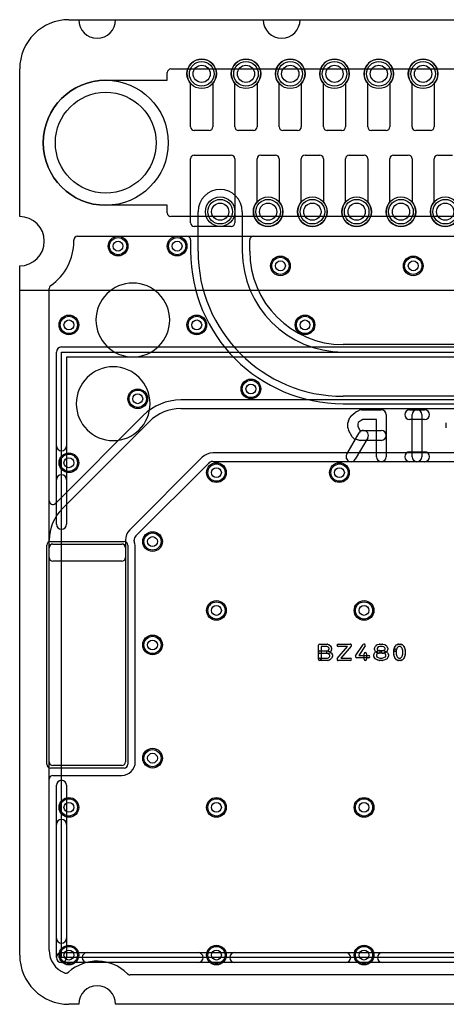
# Model space of a CAD drawing. Extents: x 0 to 21, y -0.5 to 20.
# Tile 1 of 15: x 0 to 8.7, y 0 to 20. Entities that reach past the tile are written whole.
import ezdxf

# ---------------------------------------------------------------- set-up
doc = ezdxf.new("R2010")
doc.units = 0
for name, color, linetype in [('Hole', 1, 'CONTINUOUS'), ('L1', 3, 'CONTINUOUS'), ('L2', 3, 'CONTINUOUS'), ('L3', 3, 'CONTINUOUS'), ('L4', 3, 'CONTINUOUS'), ('MetalMask-A', 176, 'CONTINUOUS'), ('Outline', 7, 'CONTINUOUS'), ('PartsArea-A', 111, 'CONTINUOUS'), ('PartsArea-B', 111, 'CONTINUOUS'), ('PartsSilk-A', 221, 'CONTINUOUS'), ('PartsSilk-B', 221, 'CONTINUOUS'), ('Resist-A', 2, 'CONTINUOUS'), ('Resist-B', 2, 'CONTINUOUS'), ('Silk-A', 140, 'CONTINUOUS'), ('Silk-B', 140, 'CONTINUOUS')]:
    doc.layers.add(name, color=color, linetype=linetype)

msp = doc.modelspace()

# ---------------------------------------------------------------- linework, layer by layer
at = {"layer": 'Hole'}
for centre, radius in [((3.7, 18.9), 0.175), ((4.6, 18.9), 0.175), ((5.5, 18.9), 0.175), ((6.4, 18.9), 0.175), ((7.3, 18.9), 0.175), ((8.2, 18.9), 0.175), ((1.75, 17.5), 1.025), ((4.075, 16.1), 0.175), ((5.05, 16.1), 0.175), ((5.95, 16.1), 0.175), ((6.85, 16.1), 0.175), ((7.75, 16.1), 0.175), ((8.65, 16.1), 0.175), ((2, 15.4), 0.1), ((3.2, 15.4), 0.1), ((5.3, 15), 0.1), ((8, 15), 0.1), ((1, 13.8), 0.1), ((3.6, 13.8), 0.1), ((5.8, 13.8), 0.1), ((2.4, 12.3), 0.1), ((4.7, 12.5), 0.1), ((1, 11), 0.1), ((4, 10.8), 0.1), ((6.5, 10.8), 0.1), ((2.7, 9.4), 0.1), ((4, 8), 0.1), ((7, 8), 0.1), ((2.7, 7.3), 0.1), ((2.7, 5), 0.1), ((1, 4), 0.1), ((4, 4), 0.1), ((7, 4), 0.1), ((1, 1), 0.1), ((4, 1), 0.1), ((7, 1), 0.1)]:
    msp.add_circle(centre, radius, dxfattribs=at)
at = {"layer": 'L1'}
for p, q in [((3.475, 17.825), (3.475, 18.70157)), ((3.925, 18.70157), (3.925, 17.825)), ((4.375, 17.825), (4.375, 18.70157)), ((4.825, 18.70157), (4.825, 17.825)), ((5.275, 17.825), (5.275, 18.70157)), ((5.725, 18.70157), (5.725, 17.825)), ((6.175, 17.825), (6.175, 18.70157)), ((6.625, 18.70157), (6.625, 17.825)), ((7.075, 17.825), (7.075, 18.70157)), ((7.525, 18.70157), (7.525, 17.825)), ((7.975, 17.825), (7.975, 18.70157)), ((8.425, 18.70157), (8.425, 17.825)), ((3.85, 17.75), (3.55, 17.75)), ((4.75, 17.75), (4.45, 17.75)), ((5.65, 17.75), (5.35, 17.75)), ((6.55, 17.75), (6.25, 17.75)), ((7.45, 17.75), (7.15, 17.75)), ((8.35, 17.75), (8.05, 17.75)), ((3.55, 17.25), (4.3, 17.25)), ((4.9, 17.25), (5.2, 17.25)), ((5.8, 17.25), (6.1, 17.25)), ((6.7, 17.25), (7, 17.25)), ((7.6, 17.25), (7.9, 17.25)), ((8.5, 17.25), (8.8, 17.25)), ((3.475, 15.875), (3.475, 17.175)), ((4.375, 17.175), (4.375, 15.875)), ((4.825, 16.29843), (4.825, 17.175)), ((5.275, 17.175), (5.275, 16.29843)), ((5.725, 16.29843), (5.725, 17.175)), ((6.175, 17.175), (6.175, 16.29843)), ((6.625, 16.29843), (6.625, 17.175)), ((7.075, 17.175), (7.075, 16.29843)), ((7.525, 16.29843), (7.525, 17.175)), ((7.975, 17.175), (7.975, 16.29843)), ((8.425, 16.29843), (8.425, 17.175)), ((4.3, 15.8), (3.55, 15.8)), ((1.175, 15.6), (10.60067, 15.6)), ((1.1, 15.5), (1.1, 15.525)), ((0.6, 10.22843), (0.6, 14.53823)), ((16.76268, 12.27504), (3.2728, 12.27504)), ((3.27279, 12.1), (15.97503, 12.1)), ((2.51263, 11.96017), (0.73983, 10.18737)), ((0.8636, 10.0636), (2.6364, 11.8364)), ((3.71213, 11.11213), (2.23787, 9.63787)), ((3.92425, 11.02495), (13.97496, 11.02496)), ((15.97503, 11.2), (3.92426, 11.2)), ((2.36164, 9.5141), (3.83589, 10.98835)), ((0.6, 9.07497), (0.6, 9.42721)), ((2.15, 9.42574), (2.15, 9.07497)), ((2.32504, 9.40492), (2.32504, 9.42574)), ((0.6, 4.925), (0.6, 9.275)), ((0.675, 9.35), (2.075, 9.35)), ((2.15, 9.275), (2.15, 4.925)), ((2.35004, 4.925), (2.35004, 9.275)), ((2.07503, 9), (0.67497, 9)), ((2.075, 4.85), (0.675, 4.85)), ((0.675, 4.64996), (2.075, 4.64996)), ((0.6, 1.1), (0.6, 4.57496)), ((15.17503, 0.6), (2.24348, 0.6))]:
    msp.add_line(p, q, dxfattribs=at)
for centre, radius in [((3.7, 18.9), 0.3), ((4.6, 18.9), 0.3), ((5.5, 18.9), 0.3), ((6.4, 18.9), 0.3), ((7.3, 18.9), 0.3), ((8.2, 18.9), 0.3), ((4.075, 16.1), 0.3), ((5.05, 16.1), 0.3), ((5.95, 16.1), 0.3), ((6.85, 16.1), 0.3), ((7.75, 16.1), 0.3), ((8.65, 16.1), 0.3), ((2, 15.4), 0.2), ((3.2, 15.4), 0.2), ((5.3, 15), 0.2), ((8, 15), 0.2), ((1, 13.8), 0.2), ((3.6, 13.8), 0.2), ((5.8, 13.8), 0.2), ((4.7, 12.5), 0.2), ((2.4, 12.3), 0.2), ((1, 11), 0.2), ((4, 10.8), 0.2), ((6.5, 10.8), 0.2), ((2.7, 9.4), 0.2), ((4, 8), 0.2), ((7, 8), 0.2), ((2.7, 7.3), 0.2), ((2.7, 5), 0.2), ((1, 4), 0.2), ((4, 4), 0.2), ((7, 4), 0.2), ((1, 1), 0.2), ((4, 1), 0.2), ((7, 1), 0.2)]:
    msp.add_circle(centre, radius, dxfattribs=at)
for centre, radius, start, end in [((3.7, 18.9), 0.3, -41.409429, -138.590571), ((4.6, 18.9), 0.3, -41.409429, -138.590571), ((5.5, 18.9), 0.3, -41.409429, -138.590571), ((6.4, 18.9), 0.3, -41.409429, -138.590571), ((7.3, 18.9), 0.3, -41.409429, -138.590571), ((8.2, 18.9), 0.3, -41.409429, -138.590571), ((3.55, 17.825), 0.075, 180, -90), ((3.85, 17.825), 0.075, -90, 0), ((4.45, 17.825), 0.075, 180, -90), ((4.75, 17.825), 0.075, -90, 0), ((5.35, 17.825), 0.075, 180, -90), ((5.65, 17.825), 0.075, -90, 0), ((6.25, 17.825), 0.075, 180, -90), ((6.55, 17.825), 0.075, -90, 0), ((7.15, 17.825), 0.075, 180, -90), ((7.45, 17.825), 0.075, -90, 0), ((8.05, 17.825), 0.075, 180, -90), ((8.35, 17.825), 0.075, -90, 0), ((3.55, 17.175), 0.075, 90, 180), ((4.3, 17.175), 0.075, 0, 90), ((4.9, 17.175), 0.075, 90, 180), ((5.2, 17.175), 0.075, 0, 90), ((5.8, 17.175), 0.075, 90, 180), ((6.1, 17.175), 0.075, 0, 90), ((6.7, 17.175), 0.075, 90, 180), ((7, 17.175), 0.075, 0, 90), ((7.6, 17.175), 0.075, 90, 180), ((7.9, 17.175), 0.075, 0, 90), ((8.5, 17.175), 0.075, 90, 180), ((5.05, 16.1), 0.3, 138.590571, 41.409429), ((5.95, 16.1), 0.3, 138.590571, 41.409429), ((6.85, 16.1), 0.3, 138.590571, 41.409429), ((7.75, 16.1), 0.3, 138.590571, 41.409429), ((8.65, 16.1), 0.3, 138.590571, 41.409429), ((3.55, 15.875), 0.075, 180, -90), ((4.3, 15.875), 0.075, -90, 0), ((1.175, 15.525), 0.075, 90, 180), ((0, 15.5), 1.1, -54.937828, 0), ((0.675, 14.53823), 0.075, 135, 180), ((0.67498, 14.53825), 0.07498, 125.061512, 135), ((3.2728, 11.2), 1.07504, 90, 135), ((3.2728, 11.2), 0.9, 90.000637, 135), ((3.92426, 10.9), 0.3, 90, 135), ((3.92425, 10.89999), 0.12496, 90, 135), ((0.675, 10.22843), 0.075, 180, -45), ((1.5, 9.42721), 0.9, 135.00045, 180), ((0.67502, 10.22841), 0.07497, -45, -44.162323), ((1.5, 9.4272), 1.07504, 135, 135.837415), ((2.45, 9.42574), 0.3, 135, 180), ((2.45, 9.42574), 0.12496, 135, 180), ((2.40001, 9.40491), 0.07497, 179.992358, -157.831033), ((0.675, 9.275), 0.075, 90, 180), ((2.075, 9.275), 0.075, 0, 90), ((2.075, 9.27501), 0.27504, -0.002083, 21.681102), ((0.67497, 9.07497), 0.07497, 180, -90), ((2.07503, 9.07497), 0.07497, -90, 0), ((0.675, 4.925), 0.075, 180, -90), ((2.075, 4.925), 0.27504, -90, 0), ((2.075, 4.925), 0.075, -90, 0), ((0.675, 4.57496), 0.075, 90, 180), ((1.10001, 1.10002), 0.50001, -179.997708, -112.250181), ((1.57499, -0.00002), 0.87502, 45.302346, 131.963997), ((0.93974, 0.70635), 0.07497, -112.806222, -108.437366), ((0.93975, 0.70638), 0.075, -108.437365, -48.037204), ((2.24348, 0.675), 0.075, -135, -90)]:
    msp.add_arc(centre, radius, start, end, dxfattribs=at)
at = {"layer": 'L2'}
for p, q in [((3.625, 15.3), (3.625, 16.1)), ((4.525, 16.1), (4.525, 15.3)), ((1.17497, 15.6), (3.39999, 15.6)), ((4.75001, 15.6), (16.15188, 15.6)), ((1.1, 15.5), (1.1, 15.52503)), ((3.47496, 15.52503), (3.47496, 15.3)), ((4.67504, 15.3), (4.67504, 15.52503)), ((0.6, 1.1), (0.6, 14.53823)), ((16.3, 13.40004), (6.575, 13.40004)), ((6.575, 13.25), (16.3, 13.25)), ((16.3, 12.35), (6.575, 12.35)), ((6.575, 12.19996), (16.3, 12.19996)), ((17.75651, 0.6), (2.24348, 0.6))]:
    msp.add_line(p, q, dxfattribs=at)
for centre, radius in [((4.075, 16.1), 0.3), ((2, 15.4), 0.2), ((3.2, 15.4), 0.2), ((5.3, 15), 0.2), ((8, 15), 0.2), ((1, 13.8), 0.2), ((3.6, 13.8), 0.2), ((5.8, 13.8), 0.2), ((4.7, 12.5), 0.2), ((2.4, 12.3), 0.2), ((1, 11), 0.2), ((4, 10.8), 0.2), ((6.5, 10.8), 0.2), ((2.7, 9.4), 0.2), ((4, 8), 0.2), ((7, 8), 0.2), ((2.7, 7.3), 0.2), ((2.7, 5), 0.2), ((1, 4), 0.2), ((4, 4), 0.2), ((7, 4), 0.2), ((1, 1), 0.2), ((4, 1), 0.2), ((7, 1), 0.2)]:
    msp.add_circle(centre, radius, dxfattribs=at)
for centre, radius, start, end in [((4.075, 16.1), 0.45, 0, 180), ((1.17497, 15.52503), 0.07497, 90, 180), ((3.39999, 15.52503), 0.07497, 0, 90), ((4.75001, 15.52503), 0.07497, 90, 180), ((0, 15.5), 1.1, -54.937828, 0), ((6.575, 15.3), 3.10004, 180, -90), ((6.575, 15.3), 2.95, 180, -90), ((6.575, 15.3), 2.05, 180, -90), ((6.575, 15.3), 1.89996, 180, -90), ((0.67501, 14.53823), 0.07501, 135, 180), ((0.67498, 14.53826), 0.07497, 125.065903, 135), ((1.10001, 1.10001), 0.50001, -179.998854, -112.155066), ((1.575, -0.00001), 0.87501, 45.278274, 131.964921), ((0.93972, 0.70635), 0.07497, -112.154811, -90), ((0.93974, 0.70635), 0.07497, -90.015285, -89.984715), ((0.93977, 0.70635), 0.07497, -90.007642, -48.033239), ((2.24346, 0.67498), 0.07497, -134.718982, -112.614574), ((2.24348, 0.67497), 0.07497, -112.631622, -90)]:
    msp.add_arc(centre, radius, start, end, dxfattribs=at)
at = {"layer": 'L3'}
for p, q in [((1.17497, 15.6), (18.82503, 15.6)), ((1.1, 15.5), (1.1, 15.52503)), ((0.6, 1.1), (0.6, 14.53823)), ((17.75651, 0.6), (2.24348, 0.6))]:
    msp.add_line(p, q, dxfattribs=at)
for centre in [(2, 15.4), (3.2, 15.4), (5.3, 15), (8, 15), (1, 13.8), (3.6, 13.8), (5.8, 13.8), (4.7, 12.5), (2.4, 12.3), (1, 11), (4, 10.8), (6.5, 10.8), (2.7, 9.4), (4, 8), (7, 8), (2.7, 7.3), (2.7, 5), (1, 4), (4, 4), (7, 4), (1, 1), (4, 1), (7, 1)]:
    msp.add_circle(centre, 0.2, dxfattribs=at)
for centre, radius, start, end in [((1.17497, 15.52503), 0.07497, 90, 180), ((0, 15.5), 1.1, -54.937828, 0), ((0.67501, 14.53823), 0.07501, 135, 180), ((0.67498, 14.53826), 0.07497, 125.065903, 135), ((1.10001, 1.10001), 0.50001, -179.998854, -112.155066), ((1.575, -0.00001), 0.87501, 45.278274, 131.964921), ((0.93973, 0.70639), 0.07501, -112.150363, -89.992362), ((0.93974, 0.70635), 0.07497, -90, -89.984715), ((0.93977, 0.70635), 0.07497, -90.007642, -48.033239), ((2.24346, 0.67498), 0.07497, -134.718982, -112.614574), ((2.24348, 0.67497), 0.07497, -112.631622, -90)]:
    msp.add_arc(centre, radius, start, end, dxfattribs=at)
at = {"layer": 'L4'}
for p, q in [((3.475, 17.825), (3.475, 18.70157)), ((3.925, 18.70157), (3.925, 17.825)), ((4.375, 17.825), (4.375, 18.70157)), ((4.825, 18.70157), (4.825, 17.825)), ((5.275, 17.825), (5.275, 18.70157)), ((5.725, 18.70157), (5.725, 17.825)), ((6.175, 17.825), (6.175, 18.70157)), ((6.625, 18.70157), (6.625, 17.825)), ((7.075, 17.825), (7.075, 18.70157)), ((7.525, 18.70157), (7.525, 17.825)), ((7.975, 17.825), (7.975, 18.70157)), ((8.425, 18.70157), (8.425, 17.825)), ((3.85, 17.75), (3.55, 17.75)), ((4.75, 17.75), (4.45, 17.75)), ((5.65, 17.75), (5.35, 17.75)), ((6.55, 17.75), (6.25, 17.75)), ((7.45, 17.75), (7.15, 17.75)), ((8.35, 17.75), (8.05, 17.75)), ((3.55, 17.25), (4.3, 17.25)), ((4.9, 17.25), (5.2, 17.25)), ((5.8, 17.25), (6.1, 17.25)), ((6.7, 17.25), (7, 17.25)), ((7.6, 17.25), (7.9, 17.25)), ((8.5, 17.25), (8.8, 17.25)), ((3.475, 15.875), (3.475, 17.175)), ((4.375, 17.175), (4.375, 15.875)), ((4.825, 16.29843), (4.825, 17.175)), ((5.275, 17.175), (5.275, 16.29843)), ((5.725, 16.29843), (5.725, 17.175)), ((6.175, 17.175), (6.175, 16.29843)), ((6.625, 16.29843), (6.625, 17.175)), ((7.075, 17.175), (7.075, 16.29843)), ((7.525, 16.29843), (7.525, 17.175)), ((7.975, 17.175), (7.975, 16.29843)), ((8.425, 16.29843), (8.425, 17.175)), ((4.3, 15.8), (3.55, 15.8)), ((1.1, 15.5), (1.1, 15.52499)), ((1.17497, 15.59996), (14.1913, 15.59996)), ((0.6, 1.1), (0.6, 14.53823)), ((17.75651, 0.6), (2.24348, 0.6))]:
    msp.add_line(p, q, dxfattribs=at)
for centre, radius in [((3.7, 18.9), 0.3), ((4.6, 18.9), 0.3), ((5.5, 18.9), 0.3), ((6.4, 18.9), 0.3), ((7.3, 18.9), 0.3), ((8.2, 18.9), 0.3), ((4.075, 16.1), 0.3), ((5.05, 16.1), 0.3), ((5.95, 16.1), 0.3), ((6.85, 16.1), 0.3), ((7.75, 16.1), 0.3), ((8.65, 16.1), 0.3), ((2, 15.4), 0.2), ((3.2, 15.4), 0.2), ((5.3, 15), 0.2), ((8, 15), 0.2), ((1, 13.8), 0.2), ((3.6, 13.8), 0.2), ((5.8, 13.8), 0.2), ((4.7, 12.5), 0.2), ((2.4, 12.3), 0.2), ((1, 11), 0.2), ((4, 10.8), 0.2), ((6.5, 10.8), 0.2), ((2.7, 9.4), 0.2), ((4, 8), 0.2), ((7, 8), 0.2), ((2.7, 7.3), 0.2), ((2.7, 5), 0.2), ((1, 4), 0.2), ((4, 4), 0.2), ((7, 4), 0.2), ((1, 1), 0.2), ((4, 1), 0.2), ((7, 1), 0.2)]:
    msp.add_circle(centre, radius, dxfattribs=at)
for centre, radius, start, end in [((3.7, 18.9), 0.3, -41.409429, -138.590571), ((4.6, 18.9), 0.3, -41.409429, -138.590571), ((5.5, 18.9), 0.3, -41.409429, -138.590571), ((6.4, 18.9), 0.3, -41.409429, -138.590571), ((7.3, 18.9), 0.3, -41.409429, -138.590571), ((8.2, 18.9), 0.3, -41.409429, -138.590571), ((3.55, 17.825), 0.075, 180, -90), ((3.85, 17.825), 0.075, -90, 0), ((4.45, 17.825), 0.075, 180, -90), ((4.75, 17.825), 0.075, -90, 0), ((5.35, 17.825), 0.075, 180, -90), ((5.65, 17.825), 0.075, -90, 0), ((6.25, 17.825), 0.075, 180, -90), ((6.55, 17.825), 0.075, -90, 0), ((7.15, 17.825), 0.075, 180, -90), ((7.45, 17.825), 0.075, -90, 0), ((8.05, 17.825), 0.075, 180, -90), ((8.35, 17.825), 0.075, -90, 0), ((3.55, 17.175), 0.075, 90, 180), ((4.3, 17.175), 0.075, 0, 90), ((4.9, 17.175), 0.075, 90, 180), ((5.2, 17.175), 0.075, 0, 90), ((5.8, 17.175), 0.075, 90, 180), ((6.1, 17.175), 0.075, 0, 90), ((6.7, 17.175), 0.075, 90, 180), ((7, 17.175), 0.075, 0, 90), ((7.6, 17.175), 0.075, 90, 180), ((7.9, 17.175), 0.075, 0, 90), ((8.5, 17.175), 0.075, 90, 180), ((5.05, 16.1), 0.3, 138.590571, 41.409429), ((5.95, 16.1), 0.3, 138.590571, 41.409429), ((6.85, 16.1), 0.3, 138.590571, 41.409429), ((7.75, 16.1), 0.3, 138.590571, 41.409429), ((8.65, 16.1), 0.3, 138.590571, 41.409429), ((3.55, 15.875), 0.075, 180, -90), ((4.3, 15.875), 0.075, -90, 0), ((0, 15.5), 1.1, -54.937828, 0), ((1.17497, 15.52499), 0.07497, 90, 180), ((0.67501, 14.53823), 0.07501, 135, 180), ((0.67498, 14.53826), 0.07497, 125.065903, 135), ((1.10001, 1.10001), 0.50001, -179.998854, -112.155066), ((1.575, -0.00001), 0.87501, 45.278274, 131.964921), ((0.93972, 0.70635), 0.07497, -112.154811, -90), ((0.93974, 0.70635), 0.07497, -90.015285, -89.984715), ((0.93977, 0.70635), 0.07497, -90.007642, -48.033239), ((2.24346, 0.67498), 0.07497, -134.718982, -112.614574), ((2.24348, 0.67497), 0.07497, -112.631622, -90)]:
    msp.add_arc(centre, radius, start, end, dxfattribs=at)
at = {"layer": 'MetalMask-A'}
for p, q in [((0.6, 4.925), (0.6, 9.275)), ((0.675, 9.35), (2.075, 9.35)), ((2.15, 9.275), (2.15, 4.925)), ((2.075, 4.85), (0.675, 4.85))]:
    msp.add_line(p, q, dxfattribs=at)
for centre, start, end in [((0.675, 9.275), 90, 180), ((2.075, 9.275), 0, 90), ((0.675, 4.925), 180, -90), ((2.075, 4.925), -90, 0)]:
    msp.add_arc(centre, 0.075, start, end, dxfattribs=at)
at = {"layer": 'Outline'}
for p, q in [((1, 20), (1.2, 20)), ((1.95, 20), (4.95, 20)), ((5.7, 20), (14.3, 20)), ((0, 16), (0, 19)), ((0, 1), (0, 15)), ((1.2, 0), (1, 0)), ((18.05, 0), (1.95, 0))]:
    msp.add_line(p, q, dxfattribs=at)
for centre, radius, start, end in [((1, 19), 1, 90, 180), ((1.575, 20), 0.375, 180, 0), ((5.325, 20), 0.375, 180, 0), ((0, 15.5), 0.5, -90, 90), ((1, 1), 1, 180, -90), ((1.575, 0), 0.375, 0, 180)]:
    msp.add_arc(centre, radius, start, end, dxfattribs=at)
at = {"layer": 'PartsArea-A'}
for p, q in [((1, 20), (19, 20)), ((0, 16), (0, 19)), ((0, 14.5), (0, 15)), ((20, 14.5), (0, 14.5)), ((0.85, 0.95), (0.85, 13.25)), ((0.85, 13.25), (13.15, 13.25)), ((13.15, 0.95), (0.85, 0.95))]:
    msp.add_line(p, q, dxfattribs=at)
for centre, radius, start, end in [((1, 19), 1, 90, 180), ((0, 15.5), 0.5, -90, 90)]:
    msp.add_arc(centre, radius, start, end, dxfattribs=at)
at = {"layer": 'PartsArea-B'}
for p, q in [((1, 20), (19, 20)), ((0, 16), (0, 19)), ((0, 14.5), (0, 15)), ((20, 14.5), (0, 14.5))]:
    msp.add_line(p, q, dxfattribs=at)
for centre, radius, start, end in [((1, 19), 1, 90, 180), ((0, 15.5), 0.5, -90, 90)]:
    msp.add_arc(centre, radius, start, end, dxfattribs=at)
at = {"layer": 'PartsSilk-A'}
for p, q in [((0.7484, 9.7516), (0.7484, 13.25)), ((0.85, 13.3516), (13.15, 13.3516)), ((13.0484, 13.1484), (0.9516, 13.1484)), ((0.9516, 13.1484), (0.9516, 9.7516)), ((6.075, 7.00741), (6.075, 7.29259)), ((6.1, 7.31759), (6.25, 7.31759)), ((6.2447, 7.26759), (6.125, 7.26759)), ((6.125, 7.26759), (6.125, 7.00741)), ((6.26243, 7.25971), (6.2447, 7.26759)), ((6.26015, 7.31544), (6.28515, 7.30433)), ((6.28593, 7.24263), (6.26243, 7.25971)), ((6.27292, 7.18087), (6.29167, 7.21087)), ((6.29167, 7.23114), (6.28593, 7.24263)), ((6.2897, 7.3017), (6.32026, 7.27948)), ((6.29167, 7.21087), (6.29167, 7.23114)), ((6.32792, 7.27044), (6.33903, 7.24822)), ((6.34167, 7.23704), (6.34167, 7.2037)), ((6.45602, 7.02368), (6.66508, 7.26759)), ((6.475, 7.31759), (6.71944, 7.31759)), ((6.66508, 7.26759), (6.475, 7.26759)), ((6.73842, 7.27632), (6.52936, 7.03241)), ((6.82907, 7.07663), (6.97907, 7.30626)), ((7.02093, 7.27892), (6.89619, 7.08796)), ((7.21389, 7.2037), (7.21389, 7.23704)), ((7.21769, 7.25029), (7.23158, 7.27251)), ((7.23617, 7.27795), (7.26117, 7.30017)), ((7.27207, 7.24296), (7.26389, 7.22987)), ((7.26389, 7.22987), (7.26389, 7.21087)), ((7.26389, 7.21087), (7.27247, 7.19715)), ((7.27091, 7.30552), (7.3098, 7.31663)), ((7.29013, 7.25901), (7.27207, 7.24296)), ((7.32017, 7.26759), (7.29013, 7.25901)), ((7.31667, 7.31759), (7.375, 7.31759)), ((7.3715, 7.26759), (7.32017, 7.26759)), ((7.4022, 7.25882), (7.3715, 7.26759)), ((7.38187, 7.31663), (7.42076, 7.30552)), ((7.42273, 7.2424), (7.4022, 7.25882)), ((7.42198, 7.19715), (7.43056, 7.21087)), ((7.43056, 7.22987), (7.42273, 7.2424)), ((7.42951, 7.301), (7.45729, 7.27878)), ((7.43056, 7.21087), (7.43056, 7.22987)), ((7.46287, 7.27251), (7.47676, 7.25029)), ((7.48056, 7.23704), (7.48056, 7.2037)), ((7.60631, 7.19865), (7.61742, 7.2431)), ((7.61931, 7.24822), (7.63042, 7.27044)), ((7.63617, 7.27795), (7.66117, 7.30017)), ((7.66526, 7.22831), (7.65481, 7.18653)), ((7.67299, 7.24377), (7.66526, 7.22831)), ((7.6666, 7.30384), (7.68882, 7.31495)), ((7.69192, 7.2606), (7.67299, 7.24377)), ((7.7059, 7.26759), (7.69192, 7.2606)), ((7.7, 7.31759), (7.74444, 7.31759)), ((7.7378, 7.26759), (7.7059, 7.26759)), ((7.74923, 7.26106), (7.7378, 7.26759)), ((7.76868, 7.24377), (7.74923, 7.26106)), ((7.75684, 7.3143), (7.77629, 7.30319)), ((7.77641, 7.22831), (7.76868, 7.24377)), ((7.78611, 7.18951), (7.77641, 7.22831)), ((7.7805, 7.30017), (7.8055, 7.27795)), ((7.81125, 7.27044), (7.82236, 7.24822)), ((7.82425, 7.2431), (7.83536, 7.19865)), ((6.1, 7.17685), (6.25783, 7.17685)), ((6.26111, 7.12685), (6.1, 7.12685)), ((6.1, 7.03241), (6.2563, 7.03241)), ((6.27617, 7.1189), (6.25183, 7.12864)), ((6.2563, 7.03241), (6.27617, 7.04036)), ((6.25783, 7.17685), (6.27292, 7.18087)), ((6.29533, 7.1351), (6.26755, 7.12769)), ((6.27039, 7.17506), (6.29817, 7.16395)), ((6.29773, 7.10166), (6.27617, 7.1189)), ((6.27617, 7.04036), (6.29773, 7.0576)), ((6.30556, 7.08913), (6.29773, 7.10166)), ((6.29773, 7.0576), (6.30556, 7.07013)), ((6.30451, 7.16026), (6.33229, 7.13804)), ((6.33229, 7.02122), (6.30451, 6.999)), ((6.30556, 7.07013), (6.30556, 7.08913)), ((6.33787, 7.19045), (6.31009, 7.14601)), ((6.33787, 7.13177), (6.35176, 7.10955)), ((6.35176, 7.04971), (6.33787, 7.02749)), ((6.35556, 7.0963), (6.35556, 7.06296)), ((6.52936, 7.03241), (6.71944, 7.03241)), ((7.09444, 7.03796), (6.85, 7.03796)), ((6.89619, 7.08796), (7.09444, 7.08796)), ((7, 7.00741), (7, 7.11852)), ((7.05, 7.11852), (7.05, 7.00741)), ((7.2, 7.07407), (7.2, 7.10741)), ((7.21581, 7.03112), (7.20192, 7.06445)), ((7.2038, 7.12066), (7.21769, 7.14288)), ((7.23158, 7.16823), (7.21769, 7.19045)), ((7.22649, 7.15134), (7.26538, 7.17356)), ((7.26538, 6.99681), (7.22649, 7.01903)), ((7.24621, 7.15269), (7.2351, 7.1638)), ((7.25675, 7.11104), (7.25, 7.10024)), ((7.25, 7.10024), (7.25, 7.07907)), ((7.25, 7.07907), (7.25869, 7.05822)), ((7.28736, 7.12853), (7.25675, 7.11104)), ((7.29912, 7.1351), (7.25745, 7.14621)), ((7.25869, 7.05822), (7.28756, 7.04173)), ((7.27134, 7.17601), (7.29912, 7.18342)), ((7.27247, 7.19715), (7.27682, 7.1928)), ((7.27682, 7.1928), (7.30884, 7.18426)), ((7.312, 7.1351), (7.28736, 7.12853)), ((7.28756, 7.04173), (7.32017, 7.03241)), ((7.38283, 7.13426), (7.30556, 7.13426)), ((7.30884, 7.18426), (7.38611, 7.18426)), ((7.32017, 7.03241), (7.3715, 7.03241)), ((7.3701, 7.18377), (7.41824, 7.1934)), ((7.3715, 7.03241), (7.40447, 7.04183)), ((7.43546, 7.14586), (7.3799, 7.13475)), ((7.40467, 7.12844), (7.38283, 7.13426)), ((7.39255, 7.18342), (7.42033, 7.17601)), ((7.40447, 7.04183), (7.43592, 7.0586)), ((7.4379, 7.11072), (7.40467, 7.12844)), ((7.41824, 7.1934), (7.42198, 7.19715)), ((7.42565, 7.17391), (7.46732, 7.15169)), ((7.46732, 7.01868), (7.42565, 6.99646)), ((7.43592, 7.0586), (7.44444, 7.07907)), ((7.44444, 7.10024), (7.4379, 7.11072)), ((7.44444, 7.07907), (7.44444, 7.10024)), ((7.45935, 7.1638), (7.44824, 7.15269)), ((7.47676, 7.19045), (7.46287, 7.16823)), ((7.47676, 7.14287), (7.49064, 7.12065)), ((7.49252, 7.06446), (7.47864, 7.03113)), ((7.49444, 7.10741), (7.49444, 7.07407)), ((7.60556, 7.10741), (7.60556, 7.19259)), ((7.61742, 7.0569), (7.60631, 7.10135)), ((7.63042, 7.02956), (7.61931, 7.05178)), ((7.66117, 6.99983), (7.63617, 7.02205)), ((7.65556, 7.19259), (7.65556, 7.11049)), ((7.65556, 7.11049), (7.66526, 7.07169)), ((7.66526, 7.07169), (7.67299, 7.05623)), ((7.67299, 7.05623), (7.69192, 7.0394)), ((7.69192, 7.0394), (7.7059, 7.03241)), ((7.7059, 7.03241), (7.7378, 7.03241)), ((7.7378, 7.03241), (7.74923, 7.03894)), ((7.74923, 7.03894), (7.76868, 7.05623)), ((7.76868, 7.05623), (7.77641, 7.07169)), ((7.77641, 7.07169), (7.78611, 7.11049)), ((7.8055, 7.02205), (7.7805, 6.99983)), ((7.78611, 7.11049), (7.78611, 7.18951)), ((7.82236, 7.05178), (7.81125, 7.02956)), ((7.83536, 7.10135), (7.82425, 7.0569)), ((7.83611, 7.19259), (7.83611, 7.10741)), ((6.26111, 6.98241), (6.1, 6.98241)), ((6.29817, 6.99531), (6.27039, 6.9842)), ((6.71944, 6.98241), (6.475, 6.98241)), ((7.3098, 6.98337), (7.27091, 6.99448)), ((7.375, 6.98241), (7.31667, 6.98241)), ((7.42076, 6.99448), (7.38187, 6.98337)), ((7.68882, 6.98505), (7.6666, 6.99616)), ((7.74444, 6.98241), (7.7, 6.98241)), ((7.77629, 6.99681), (7.75684, 6.9857)), ((0.7484, 0.95), (0.7484, 4.4484)), ((0.9516, 4.4484), (0.9516, 0.95)), ((0.85, 1.0516), (13.0484, 1.0516)), ((13.15, 0.8484), (0.85, 0.8484))]:
    msp.add_line(p, q, dxfattribs=at)
for centre, radius, start, end in [((0.85, 13.25), 0.1016, 90, 180), ((1.9, 12.2), 0.75, 0, 180), ((1.9, 12.2), 0.75, 180, 0), ((0.85, 9.7516), 0.1016, 180, 0), ((6.1, 7.29259), 0.025, 90, 180), ((6.25, 7.29259), 0.025, 66.049145, 90), ((6.275, 7.28148), 0.025, 53.982737, 66.039637), ((6.30556, 7.25926), 0.025, 26.565051, 53.979316), ((6.31667, 7.2037), 0.025, -32.005383, 0), ((6.31667, 7.23704), 0.025, 0, 26.565051), ((6.475, 7.29259), 0.025, 90, -90), ((6.71944, 7.29259), 0.025, -40.603781, 90), ((7, 7.29259), 0.025, -33.149737, 146.846436), ((7.23889, 7.23704), 0.025, 147.994617, 180), ((7.23889, 7.2037), 0.025, 180, -147.994617), ((7.25278, 7.25926), 0.025, 131.627831, 147.994617), ((7.27778, 7.28148), 0.025, 105.948544, 131.62783), ((7.31667, 7.29259), 0.025, 90, 105.948544), ((7.375, 7.29259), 0.025, 74.051456, 90), ((7.41389, 7.28148), 0.025, 51.333033, 74.051456), ((7.44167, 7.25926), 0.025, 32.005383, 51.333033), ((7.45556, 7.23704), 0.025, 0, 32.005383), ((7.45556, 7.2037), 0.025, -32.005383, 0), ((7.63056, 7.19259), 0.025, 0, 180), ((7.64167, 7.23704), 0.025, 153.434949, 165.969316), ((7.65278, 7.25926), 0.025, 131.627831, 153.434949), ((7.67778, 7.28148), 0.025, 116.565051, 131.62783), ((7.7, 7.29259), 0.025, 90, 116.565051), ((7.74444, 7.29259), 0.025, 60.266489, 90), ((7.76389, 7.28148), 0.025, 48.372169, 60.266489), ((7.78889, 7.25926), 0.025, 26.565051, 48.37217), ((7.8, 7.23704), 0.025, 14.030684, 26.565051), ((6.1, 7.15185), 0.025, 90, -90), ((6.1, 7.00741), 0.025, 90, -90), ((6.1, 7.00741), 0.025, 180, 0), ((6.26111, 7.15185), 0.025, 68.207103, -111.797853), ((6.26111, 7.15185), 0.025, -90, -75.064732), ((6.28889, 7.15926), 0.025, -75.074487, -32.010019), ((6.28889, 7.14074), 0.025, 51.333033, 68.202147), ((6.31667, 7.11852), 0.025, 32.005383, 51.345223), ((6.31667, 7.04074), 0.025, -51.333033, -32.010019), ((6.33056, 7.0963), 0.025, 0, 32.010019), ((6.33056, 7.06296), 0.025, -32.005383, 0), ((6.475, 7.00741), 0.025, 139.396219, -90), ((6.71944, 7.00741), 0.025, -90, 90), ((6.85, 7.06296), 0.025, 146.850263, -90), ((7.025, 7.11852), 0.025, 0, 180), ((7.025, 7.00741), 0.025, 180, 0), ((7.09444, 7.06296), 0.025, -90, 90), ((7.225, 7.10741), 0.025, 147.994617, 180), ((7.225, 7.07407), 0.025, 180, -157.376473), ((7.23889, 7.04074), 0.025, -157.373085, -119.741708), ((7.23889, 7.12963), 0.025, 119.733511, 147.989981), ((7.25278, 7.18148), 0.025, -147.994617, -135), ((7.26389, 7.17037), 0.025, -135, -104.925513), ((7.27778, 7.15185), 0.025, 104.925513, 119.741708), ((7.30556, 7.15926), 0.025, -75.074487, 104.935268), ((7.30556, 7.15926), 0.025, -104.925513, -90), ((7.375, 7.15926), 0.025, 101.305437, -78.692051), ((7.38611, 7.15926), 0.025, 75.074487, 90), ((7.41389, 7.15185), 0.025, 61.938299, 75.064732), ((7.43056, 7.17037), 0.025, -78.694563, -45), ((7.44167, 7.18148), 0.025, -45, -32.005383), ((7.45556, 7.12963), 0.025, 31.985944, 61.931795), ((7.45556, 7.04074), 0.025, -61.938299, -22.608878), ((7.46944, 7.10741), 0.025, 0, 31.991474), ((7.46944, 7.07407), 0.025, -22.605762, 0), ((7.63056, 7.19259), 0.025, 165.969316, -14.03321), ((7.63056, 7.10741), 0.025, 180, -165.969316), ((7.64167, 7.06296), 0.025, -165.969316, -153.434949), ((7.65278, 7.04074), 0.025, -153.434949, -131.62783), ((7.78889, 7.04074), 0.025, -48.372169, -26.565051), ((7.8, 7.06296), 0.025, -26.565051, -14.030684), ((7.81111, 7.19259), 0.025, 0, 14.030684), ((7.81111, 7.10741), 0.025, -14.030684, 0), ((6.26111, 7.00741), 0.025, -90, -68.202147), ((6.28889, 7.01852), 0.025, -68.207103, -51.345223), ((7.27778, 7.01852), 0.025, -119.733511, -105.94345), ((7.31667, 7.00741), 0.025, -105.948544, -90), ((7.375, 7.00741), 0.025, -90, -74.05655), ((7.41389, 7.01852), 0.025, -74.051456, -61.931795), ((7.67778, 7.01852), 0.025, -131.627831, -116.565051), ((7.7, 7.00741), 0.025, -116.565051, -90), ((7.74444, 7.00741), 0.025, -90, -60.266489), ((7.76389, 7.01852), 0.025, -60.266489, -48.37217), ((0.85, 4.4484), 0.1016, 0, 180), ((0.85, 0.95), 0.1016, 90, -90), ((0.85, 0.95), 0.1016, 180, 0)]:
    msp.add_arc(centre, radius, start, end, dxfattribs=at)
at = {"layer": 'PartsSilk-B'}
for p, q in [((6.73853, 11.95518), (6.82001, 12.02184)), ((6.8386, 12.03388), (6.90527, 12.06722)), ((6.95, 12.07778), (7.35, 12.07778)), ((7.92778, 12.07778), (8.23148, 12.07778)), ((6.67222, 11.71111), (6.67222, 11.81111)), ((6.68084, 11.85172), (6.71047, 11.91839)), ((6.88357, 11.81544), (6.87222, 11.78989)), ((6.93802, 11.85998), (6.88357, 11.81544)), ((6.97361, 11.87778), (6.93802, 11.85998)), ((7.25, 11.87778), (6.97361, 11.87778)), ((7.25, 11.12222), (7.25, 11.87778)), ((7.45, 11.97778), (7.45, 11.12222)), ((8.23148, 11.87778), (7.92778, 11.87778)), ((7.97593, 11.12222), (7.97593, 11.97778)), ((8.17593, 11.97778), (8.17593, 11.12222)), ((8.67222, 11.71111), (8.67222, 11.81111)), ((6.64873, 11.17247), (6.90058, 11.60581)), ((6.75889, 11.52921), (6.68481, 11.66254)), ((6.87222, 11.78989), (6.87222, 11.73702)), ((6.87222, 11.73702), (6.91397, 11.66188)), ((6.91397, 11.66188), (6.93505, 11.65556)), ((6.93505, 11.65556), (7.35, 11.65556)), ((6.89164, 11.45978), (6.81757, 11.482)), ((7.0735, 11.50531), (6.82165, 11.07197)), ((7.35, 11.45556), (6.92037, 11.45556)), ((7.92778, 11.22222), (8.23148, 11.22222)), ((8.23148, 11.02222), (7.92778, 11.02222))]:
    msp.add_line(p, q, dxfattribs=at)
for centre, start, end in [((6.88333, 11.94444), 116.570176, 129.286182), ((6.95, 11.97778), 90, 116.570176), ((7.35, 11.97778), 0, 90), ((7.92778, 11.97778), 90, -90), ((8.07593, 11.97778), 0, 180), ((8.23148, 11.97778), -90, 90), ((6.77222, 11.81111), 156.039256, 180), ((6.80185, 11.87778), 129.286182, 156.039256), ((6.77222, 11.71111), 180, -150.940944), ((6.98704, 11.55556), -30.164881, 149.835558), ((7.35, 11.55556), -90, 90), ((6.8463, 11.57778), -150.940944, -106.697049), ((6.92037, 11.55556), -106.697049, -90), ((7.92778, 11.12222), 90, -90), ((8.23148, 11.12222), -90, 90), ((6.73519, 11.12222), 149.835119, -30.164442), ((7.35, 11.12222), 180, 0), ((8.07593, 11.12222), 180, 0)]:
    msp.add_arc(centre, 0.1, start, end, dxfattribs=at)
at = {"layer": 'Resist-A'}
for p, q in [((3.075, 19), (16.925, 19)), ((3, 18.77), (3, 18.925)), ((1.75, 18.77), (3, 18.77)), ((3, 16.23), (1.75, 16.23)), ((3, 16.075), (3, 16.23)), ((16.925, 16), (3.075, 16)), ((0.625, 9.4), (2.125, 9.4)), ((0.55, 4.875), (0.55, 9.325)), ((2.2, 9.325), (2.2, 4.875)), ((2.125, 4.8), (0.625, 4.8))]:
    msp.add_line(p, q, dxfattribs=at)
for centre, radius in [((3.7, 18.9), 0.25), ((4.6, 18.9), 0.25), ((5.5, 18.9), 0.25), ((6.4, 18.9), 0.25), ((7.3, 18.9), 0.25), ((8.2, 18.9), 0.25), ((1.75, 17.5), 1.27), ((4.075, 16.1), 0.25), ((5.05, 16.1), 0.25), ((5.95, 16.1), 0.25), ((6.85, 16.1), 0.25), ((7.75, 16.1), 0.25), ((8.65, 16.1), 0.25), ((2, 15.4), 0.175), ((3.2, 15.4), 0.175), ((5.3, 15), 0.175), ((8, 15), 0.175), ((1, 13.8), 0.175), ((3.6, 13.8), 0.175), ((5.8, 13.8), 0.175), ((4.7, 12.5), 0.175), ((2.4, 12.3), 0.175), ((1, 11), 0.175), ((4, 10.8), 0.175), ((6.5, 10.8), 0.175), ((2.7, 9.4), 0.175), ((4, 8), 0.175), ((7, 8), 0.175), ((2.7, 7.3), 0.175), ((2.7, 5), 0.175), ((1, 4), 0.175), ((4, 4), 0.175), ((7, 4), 0.175), ((1, 1), 0.175), ((4, 1), 0.175), ((7, 1), 0.175)]:
    msp.add_circle(centre, radius, dxfattribs=at)
for centre, radius, start, end in [((3.075, 18.925), 0.075, 90, 180), ((1.75, 17.5), 1.27, 90, -90), ((3.075, 16.075), 0.075, 180, -90), ((0.625, 9.325), 0.075, 90, 180), ((2.125, 9.325), 0.075, 0, 90), ((0.625, 4.875), 0.075, 180, -90), ((2.125, 4.875), 0.075, -90, 0)]:
    msp.add_arc(centre, radius, start, end, dxfattribs=at)
at = {"layer": 'Resist-B'}
for p, q in [((3.075, 19), (16.925, 19)), ((3, 18.77), (3, 18.925)), ((1.75, 18.77), (3, 18.77)), ((3, 16.23), (1.75, 16.23)), ((3, 16.075), (3, 16.23)), ((16.925, 16), (3.075, 16))]:
    msp.add_line(p, q, dxfattribs=at)
for centre, radius in [((3.7, 18.9), 0.25), ((4.6, 18.9), 0.25), ((5.5, 18.9), 0.25), ((6.4, 18.9), 0.25), ((7.3, 18.9), 0.25), ((8.2, 18.9), 0.25), ((1.75, 17.5), 1.27), ((4.075, 16.1), 0.25), ((5.05, 16.1), 0.25), ((5.95, 16.1), 0.25), ((6.85, 16.1), 0.25), ((7.75, 16.1), 0.25), ((8.65, 16.1), 0.25), ((2, 15.4), 0.175), ((3.2, 15.4), 0.175), ((5.3, 15), 0.175), ((8, 15), 0.175), ((1, 13.8), 0.175), ((3.6, 13.8), 0.175), ((5.8, 13.8), 0.175), ((4.7, 12.5), 0.175), ((2.4, 12.3), 0.175), ((1, 11), 0.175), ((4, 10.8), 0.175), ((6.5, 10.8), 0.175), ((2.7, 9.4), 0.175), ((4, 8), 0.175), ((7, 8), 0.175), ((2.7, 7.3), 0.175), ((2.7, 5), 0.175), ((1, 4), 0.175), ((4, 4), 0.175), ((7, 4), 0.175), ((1, 1), 0.175), ((4, 1), 0.175), ((7, 1), 0.175)]:
    msp.add_circle(centre, radius, dxfattribs=at)
for centre, radius, start, end in [((3.075, 18.925), 0.075, 90, 180), ((1.75, 17.5), 1.27, 90, -90), ((3.075, 16.075), 0.075, 180, -90)]:
    msp.add_arc(centre, radius, start, end, dxfattribs=at)
at = {"layer": 'Silk-A'}
for p, q in [((0.7484, 11.34544), (0.7484, 13.25)), ((0.85, 13.3516), (13.15, 13.3516)), ((13.0484, 13.1484), (0.9516, 13.1484)), ((0.9516, 13.1484), (0.9516, 11.34544)), ((0.7484, 9.7516), (0.7484, 10.65456)), ((0.9516, 10.65456), (0.9516, 9.7516)), ((0.7484, 1.34544), (0.7484, 3.65456)), ((0.9516, 3.65456), (0.9516, 1.34544)), ((1.37327, 1.0516), (3.62673, 1.0516)), ((4.37327, 1.0516), (6.62673, 1.0516)), ((7.37327, 1.0516), (9.62673, 1.0516)), ((3.62673, 0.8484), (1.37327, 0.8484)), ((6.62673, 0.8484), (4.37327, 0.8484)), ((9.62673, 0.8484), (7.37327, 0.8484))]:
    msp.add_line(p, q, dxfattribs=at)
for centre, radius, start, end in [((2.3, 13.9), 0.75, 0, 180), ((2.3, 13.9), 0.75, 180, 0), ((0.85, 13.25), 0.1016, 90, 180), ((0.85, 11.34544), 0.1016, 180, 0), ((0.85, 10.65456), 0.1016, 0, 180), ((0.85, 9.7516), 0.1016, 180, 0), ((0.85, 3.65456), 0.1016, 0, 180), ((0.85, 1.34544), 0.1016, 180, 0), ((1.37327, 0.95), 0.1016, 90, -90), ((3.62673, 0.95), 0.1016, -90, 90), ((4.37327, 0.95), 0.1016, 90, -90), ((6.62673, 0.95), 0.1016, -90, 90), ((7.37327, 0.95), 0.1016, 90, -90)]:
    msp.add_arc(centre, radius, start, end, dxfattribs=at)
at = {"layer": 'Silk-B'}
for p, q in [((6.73853, 11.95518), (6.82001, 12.02184)), ((6.8386, 12.03388), (6.90527, 12.06722)), ((6.95, 12.07778), (7.35, 12.07778)), ((7.92778, 12.07778), (8.23148, 12.07778)), ((6.67222, 11.71111), (6.67222, 11.81111)), ((6.68084, 11.85172), (6.71047, 11.91839)), ((6.88357, 11.81544), (6.87222, 11.78989)), ((6.93802, 11.85998), (6.88357, 11.81544)), ((6.97361, 11.87778), (6.93802, 11.85998)), ((7.25, 11.87778), (6.97361, 11.87778)), ((7.25, 11.12222), (7.25, 11.87778)), ((7.45, 11.97778), (7.45, 11.12222)), ((8.23148, 11.87778), (7.92778, 11.87778)), ((7.97593, 11.12222), (7.97593, 11.97778)), ((8.17593, 11.97778), (8.17593, 11.12222)), ((8.67222, 11.71111), (8.67222, 11.81111)), ((6.64873, 11.17247), (6.90058, 11.60581)), ((6.75889, 11.52921), (6.68481, 11.66254)), ((6.87222, 11.78989), (6.87222, 11.73702)), ((6.87222, 11.73702), (6.91397, 11.66188)), ((6.91397, 11.66188), (6.93505, 11.65556)), ((6.93505, 11.65556), (7.35, 11.65556)), ((6.89164, 11.45978), (6.81757, 11.482)), ((7.0735, 11.50531), (6.82165, 11.07197)), ((7.35, 11.45556), (6.92037, 11.45556)), ((7.92778, 11.22222), (8.23148, 11.22222)), ((8.23148, 11.02222), (7.92778, 11.02222))]:
    msp.add_line(p, q, dxfattribs=at)
for centre, start, end in [((6.88333, 11.94444), 116.570176, 129.286182), ((6.95, 11.97778), 90, 116.570176), ((7.35, 11.97778), 0, 90), ((7.92778, 11.97778), 90, -90), ((8.07593, 11.97778), 0, 180), ((8.23148, 11.97778), -90, 90), ((6.77222, 11.81111), 156.039256, 180), ((6.80185, 11.87778), 129.286182, 156.039256), ((6.77222, 11.71111), 180, -150.940944), ((6.98704, 11.55556), -30.164881, 149.835558), ((7.35, 11.55556), -90, 90), ((6.8463, 11.57778), -150.940944, -106.697049), ((6.92037, 11.55556), -106.697049, -90), ((7.92778, 11.12222), 90, -90), ((8.23148, 11.12222), -90, 90), ((6.73519, 11.12222), 149.835119, -30.164442), ((7.35, 11.12222), 180, 0), ((8.07593, 11.12222), 180, 0)]:
    msp.add_arc(centre, 0.1, start, end, dxfattribs=at)

doc.saveas('drawing.dxf')
